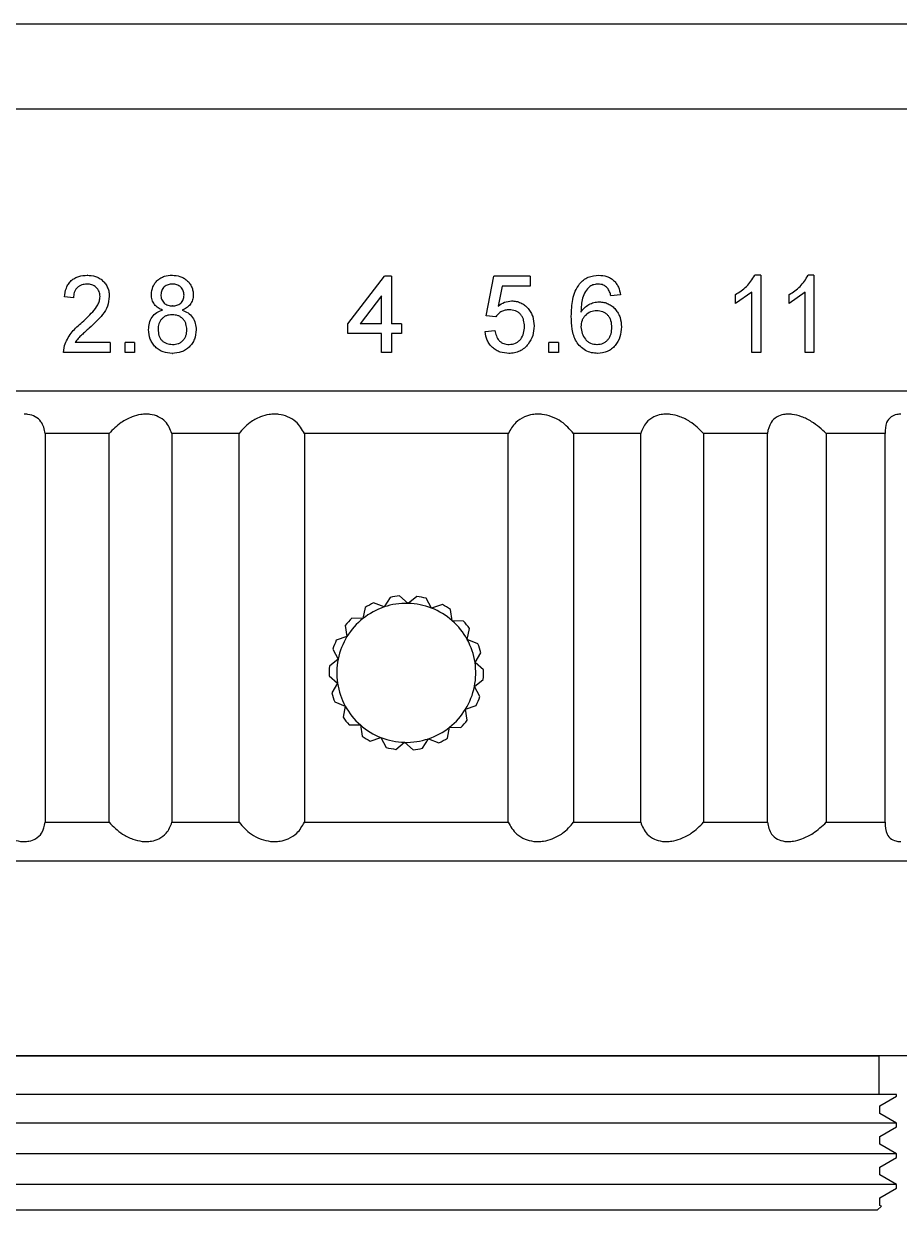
# Model space of a CAD drawing. Header units: millimetres. Extents: x 10982 to 13482, y 2076 to 4076.
# Tile 4 of 11: x 11580 to 11866, y 2528 to 2924. Entities that reach past the tile are written whole.
import ezdxf

# ---------------------------------------------------------------- set-up
doc = ezdxf.new("R2010")
doc.units = ezdxf.units.MM
doc.layers.add('標注線', color=7, linetype='Continuous')
doc.dimstyles.new('ISO-25', dxfattribs={"dimtxt": 2.5, "dimasz": 40, "dimexe": 30, "dimexo": 0.625, "dimtad": 1, "dimdec": 4, "dimdsep": 46, "dimlunit": 6, "dimtxsty": 'Standard', "dimcen": 2.5, "dimadec": 0, "dimazin": 0, "dimtfac": 1, "dimtdec": 4, "dimtmove": 0, "dimatfit": 3, "dimfxl": 1, "dimtolj": 1, "dimtzin": 0, "dimarcsym": 0})

# ---------------------------------------------------------------- blocks, each defined once
blk = doc.blocks.new('*D67')
at = {"layer": 'Defpoints', "color": 0}
for p in [(11423.82, 2663.21), (11985.78, 2663.21), (11985.78, 2386)]:
    blk.add_point(p, dxfattribs=at)
at = {"layer": '標注線', "color": 0, "lineweight": -2}
for p, q in [((11423.82, 2662.59), (11423.82, 2386)), ((11985.78, 2662.59), (11985.78, 2386)), ((11448.82, 2386), (11960.78, 2386))]:
    blk.add_line(p, q, dxfattribs=at)
at = {"layer": '標注線', "color": 0}
for points in [[(11448.82, 2390.16), (11448.82, 2381.83), (11423.82, 2386)], [(11960.78, 2381.83), (11960.78, 2390.16), (11985.78, 2386)]]:
    blk.add_solid(points, dxfattribs=at)
at = {"layer": '標注線', "color": 0, "insert": (11704.8, 2411.62), "char_height": 2.5, "attachment_point": 5}
blk.add_mtext('\\A1;{\\H20x;44.6}', dxfattribs=at)

msp = doc.modelspace()

# ---------------------------------------------------------------- linework, layer by layer
at = {"color": 7, "linetype": 'Continuous', "lineweight": 15}
for p, q in [((11704.79676, 2923.65692), (11433.89675, 2923.65692)), ((11975.69677, 2923.65692), (11704.79676, 2923.65692)), ((11704.79676, 2895.93692), (11427.59676, 2895.93692)), ((11981.99675, 2895.93692), (11704.79676, 2895.93692)), ((11600.77584, 2841.75692), (11600.63381, 2841.75692)), ((11628.37462, 2841.75692), (11628.47883, 2841.75692)), ((11685.7664, 2825.92616), (11697.70604, 2841.43384)), ((11699.96705, 2841.43384), (11697.70604, 2841.43384)), ((11699.96705, 2841.43384), (11699.96705, 2825.92616)), ((11730.84648, 2828.51076), (11733.41849, 2841.43384)), ((11745.27815, 2841.43384), (11733.41849, 2841.43384)), ((11745.27815, 2841.43384), (11745.27815, 2838.20308)), ((11820.47316, 2841.75692), (11818.57986, 2841.75692)), ((11820.47316, 2841.75692), (11820.47316, 2816.55692)), ((11837.79219, 2841.75692), (11835.96367, 2841.75692)), ((11837.79219, 2841.75692), (11837.79219, 2816.55692)), ((11600.71045, 2838.84924), (11600.56832, 2838.84924)), ((11628.5176, 2838.84924), (11628.41344, 2838.84924)), ((11696.73717, 2835.00259), (11689.7468, 2825.92616)), ((11696.73717, 2825.92616), (11696.73717, 2835.00259)), ((11696.73717, 2835.00259), (11696.74816, 2835.00259)), ((11736.04318, 2838.20308), (11734.76881, 2831.67591)), ((11745.27815, 2838.20308), (11736.04318, 2838.20308)), ((11774.70644, 2835.29537), (11771.57543, 2834.97229)), ((11817.52935, 2836.19394), (11812.19218, 2832.47856)), ((11812.19218, 2832.47856), (11812.19218, 2835.45691)), ((11817.52935, 2816.55692), (11817.52935, 2836.19394)), ((11834.94858, 2836.19394), (11829.7858, 2832.47856)), ((11829.7858, 2832.47856), (11829.7858, 2835.45691)), ((11834.94858, 2816.55692), (11834.94858, 2836.19394)), ((11596.15896, 2834.32616), (11593.19408, 2834.64924)), ((11628.54668, 2831.74153), (11628.44256, 2831.74153)), ((11628.44976, 2828.83384), (11628.34551, 2828.83384)), ((11734.06111, 2828.18768), (11730.84648, 2828.51076)), ((11685.7664, 2822.69537), (11685.7664, 2825.92616)), ((11685.7664, 2825.92616), (11685.79235, 2825.92616)), ((11696.73717, 2825.92616), (11689.7468, 2825.92616)), ((11703.19758, 2825.92616), (11699.96705, 2825.92616)), ((11703.19758, 2825.92616), (11703.19758, 2822.69537)), ((11730.52481, 2823.34153), (11733.73982, 2823.6646)), ((11608.16195, 2819.78768), (11596.70722, 2819.78768)), ((11608.16195, 2819.78768), (11608.16195, 2816.55692)), ((11616.07816, 2819.78768), (11613.02343, 2819.78768)), ((11613.02343, 2816.55692), (11613.02343, 2819.78768)), ((11616.07816, 2819.78768), (11616.07816, 2816.55692)), ((11628.54183, 2819.14152), (11628.4377, 2819.14152)), ((11696.73717, 2822.69537), (11685.7664, 2822.69537)), ((11696.73717, 2816.55692), (11696.73717, 2822.69537)), ((11699.96705, 2822.69537), (11699.96705, 2816.55692)), ((11703.19758, 2822.69537), (11699.96705, 2822.69537)), ((11754.52205, 2819.78768), (11751.34038, 2819.78768)), ((11751.34038, 2816.55692), (11751.34038, 2819.78768)), ((11754.52205, 2819.78768), (11754.52205, 2816.55692)), ((11766.95918, 2819.14152), (11767.04406, 2819.14152)), ((11592.89842, 2816.55692), (11593.20795, 2818.79826)), ((11608.16195, 2816.55692), (11592.89842, 2816.55692)), ((11616.07816, 2816.55692), (11613.02343, 2816.55692)), ((11628.41344, 2816.23384), (11628.5176, 2816.23384)), ((11699.96705, 2816.55692), (11696.73717, 2816.55692)), ((11738.30929, 2816.23384), (11738.26359, 2816.23384)), ((11754.52205, 2816.55692), (11751.34038, 2816.55692)), ((11767.28507, 2816.23384), (11767.19986, 2816.23384)), ((11820.47316, 2816.55692), (11817.52935, 2816.55692)), ((11837.79219, 2816.55692), (11834.94858, 2816.55692)), ((11979.47676, 2803.95692), (11430.11675, 2803.95692)), ((11607.77166, 2790.09692), (11586.94221, 2790.09692)), ((11586.94221, 2790.09692), (11586.94221, 2663.21492)), ((11607.77166, 2663.21492), (11607.77166, 2790.09692)), ((11650.21744, 2790.09692), (11628.29474, 2790.09692)), ((11628.29474, 2790.09692), (11628.29474, 2663.21492)), ((11650.21744, 2663.21492), (11650.21744, 2790.09692)), ((11671.531, 2790.09692), (11671.531, 2663.21492)), ((11738.06251, 2790.09692), (11671.531, 2790.09692)), ((11738.06251, 2663.21492), (11738.06251, 2790.09692)), ((11759.37607, 2790.09692), (11759.37607, 2663.21492)), ((11781.29878, 2790.09692), (11759.37607, 2790.09692)), ((11781.29878, 2663.21492), (11781.29878, 2790.09692)), ((11801.82185, 2790.09692), (11801.82185, 2663.21492)), ((11822.6513, 2790.09692), (11801.82185, 2790.09692)), ((11822.6513, 2663.21492), (11822.6513, 2790.09692)), ((11841.87855, 2790.09692), (11841.87855, 2663.21492)), ((11861.10186, 2790.09692), (11841.87855, 2790.09692)), ((11861.10186, 2663.21492), (11861.10186, 2790.09692)), ((11699.48161, 2736.60999), (11697.56637, 2733.4735)), ((11705.35468, 2734.65006), (11702.59842, 2737.08083)), ((11708.22716, 2736.94236), (11705.35468, 2734.65006)), ((11713.0757, 2733.09189), (11711.31705, 2736.31878)), ((11691.37714, 2733.30659), (11690.65014, 2729.70418)), ((11697.56636, 2733.4735), (11694.14495, 2734.81501)), ((11716.55896, 2734.26348), (11713.07571, 2733.09189)), ((11719.79816, 2728.98691), (11719.24923, 2732.62072)), ((11690.65014, 2729.70418), (11686.97624, 2729.79459)), ((11723.47207, 2728.89651), (11719.79817, 2728.98691)), ((11684.89127, 2727.43043), (11685.44021, 2723.79667)), ((11724.71123, 2722.8303), (11725.43823, 2726.4327)), ((11685.4402, 2723.79667), (11681.95695, 2722.62508)), ((11728.13265, 2721.48879), (11724.71123, 2722.8303)), ((11682.56495, 2716.46349), (11679.69247, 2714.17124)), ((11680.8063, 2719.69043), (11682.56496, 2716.46354)), ((11727.22232, 2715.36461), (11729.13756, 2718.5011)), ((11729.97858, 2712.93385), (11727.22232, 2715.36461)), ((11679.61493, 2711.02002), (11682.37119, 2708.5892)), ((11682.37119, 2708.5892), (11680.45595, 2705.45272)), ((11727.02856, 2707.49032), (11729.90104, 2709.78262)), ((11728.78721, 2704.26343), (11727.02856, 2707.49032)), ((11681.46086, 2702.46502), (11684.88228, 2701.12352)), ((11684.88228, 2701.12352), (11684.15528, 2697.52112)), ((11724.15331, 2700.15719), (11727.63656, 2701.32878)), ((11724.70224, 2696.52339), (11724.15331, 2700.15719)), ((11686.12145, 2695.05731), (11689.79535, 2694.9669)), ((11689.79535, 2694.9669), (11690.34428, 2691.33315)), ((11718.21637, 2690.64728), (11718.94337, 2694.24968)), ((11718.94338, 2694.24968), (11722.61727, 2694.15928)), ((11693.03455, 2689.69039), (11696.51781, 2690.86198)), ((11696.51781, 2690.86198), (11698.27646, 2687.63508)), ((11701.36635, 2687.0115), (11704.23883, 2689.3038)), ((11704.23883, 2689.3038), (11706.99509, 2686.87299)), ((11710.1119, 2687.34383), (11712.02715, 2690.48032)), ((11712.02715, 2690.48032), (11715.44856, 2689.13881)), ((11586.94221, 2663.21492), (11607.77166, 2663.21492)), ((11628.29474, 2663.21492), (11650.21744, 2663.21492)), ((11671.531, 2663.21492), (11738.06251, 2663.21492)), ((11759.37607, 2663.21492), (11781.29878, 2663.21492)), ((11801.82185, 2663.21492), (11822.6513, 2663.21492)), ((11841.87855, 2663.21492), (11861.10186, 2663.21492)), ((11430.11675, 2650.61494), (11979.47676, 2650.61494)), ((11704.79676, 2586.9849), (11490.59674, 2586.9849)), ((11918.99677, 2586.9849), (11704.79676, 2586.9849)), ((11859.14675, 2574.38492), (11859.14675, 2586.9849)), ((11704.79676, 2574.38492), (11544.77679, 2574.38492)), ((11864.81672, 2574.38492), (11704.79676, 2574.38492)), ((11864.81672, 2573.79917), (11864.81672, 2574.38492)), ((11859.40345, 2570.67381), (11864.81672, 2573.79917)), ((11859.40345, 2568.17352), (11859.40345, 2570.67381)), ((11864.81672, 2565.04816), (11859.40345, 2568.17352)), ((11704.79676, 2565.04816), (11544.77679, 2565.04816)), ((11864.81672, 2565.04816), (11704.79676, 2565.04816)), ((11859.40345, 2560.67259), (11864.81672, 2563.7979)), ((11864.81672, 2563.7979), (11864.81672, 2565.04816)), ((11859.40345, 2558.17226), (11859.40345, 2560.67259)), ((11864.81672, 2555.04689), (11859.40345, 2558.17226)), ((11704.79676, 2555.04689), (11544.77679, 2555.04689)), ((11864.81672, 2555.04689), (11704.79676, 2555.04689)), ((11864.81672, 2553.79668), (11864.81672, 2555.04689)), ((11859.40345, 2550.67132), (11864.81672, 2553.79668)), ((11859.40345, 2548.17099), (11859.40345, 2550.67132)), ((11864.81672, 2545.04567), (11859.40345, 2548.17099)), ((11704.79676, 2545.04567), (11544.77679, 2545.04567)), ((11864.81672, 2545.04567), (11704.79676, 2545.04567)), ((11859.40345, 2540.67005), (11864.81672, 2543.79542)), ((11864.81672, 2543.79542), (11864.81672, 2545.04567)), ((11859.40345, 2538.16977), (11859.40345, 2540.67005)), ((11704.79676, 2536.58493), (11551.07677, 2536.58493)), ((11858.51674, 2536.58493), (11704.79676, 2536.58493)), ((11858.51674, 2536.58493), (11859.84604, 2537.91424)), ((11859.84604, 2537.91424), (11859.40345, 2538.16977))]:
    msp.add_line(p, q, dxfattribs=at)
for radius, start, end in [(25.2, 95.0045871, 102.1761875), (25.2, 75.0045871, 82.1761875), (22.68001, 108.5903873, 128.5903873), (25.2, 115.0045871, 122.1761875), (22.68001, 88.59039, 108.5903873), (22.68001, 68.5903873, 88.59039), (22.68001, 48.5903873, 68.5903873), (25.2, 55.0045871, 62.1761875), (25.2, 135.0045871, 142.1761875), (22.68001, 128.5903873, 148.5903873), (22.68001, 28.5903873, 48.5903873), (25.2, 35.0045871, 42.1761875), (25.2, 155.0045871, 162.1761875), (22.68001, 148.5903873, 168.5903873), (22.68001, 8.5903873, 28.5903873), (25.2, 15.0045871, 22.1761875), (22.68001, 168.5903873, 188.5903873), (25.2, 175.0045871, 182.1761875), (22.68001, 348.5903873, 8.5903873), (25.2, 355.0045871, 2.1761875), (22.68001, 188.5903873, 208.5903873), (25.2, 195.0045871, 202.1761875), (22.68001, 328.5903873, 348.5903873), (22.68001, 208.5903873, 228.5903873), (25.2, 335.0045871, 342.1761875), (25.2, 215.0045871, 222.1761875), (22.68001, 308.5903873, 328.5903873), (22.68001, 228.5903873, 248.5903873), (22.68001, 288.5903873, 308.5903873), (25.2, 315.0045871, 322.1761875), (25.2, 235.0045871, 242.1761875), (22.68001, 248.5903873, 268.5903873), (22.68001, 268.5903873, 288.5903873), (25.2, 295.0045871, 302.1761875), (25.2, 255.0045871, 262.1761875), (25.2, 275.0045871, 282.1761875)]:
    msp.add_arc((11704.79676, 2711.97692), radius, start, end, dxfattribs=at)
for points, knots in [([(11593.19408, 2834.64924), (11593.3399, 2835.64627), (11593.55927, 2837.14618), (11594.47715, 2838.90606), (11595.41486, 2840.00919), (11596.56596, 2840.85281), (11598.29453, 2841.60589), (11599.70223, 2841.69678), (11600.63381, 2841.75692)], [0, 0, 0, 0, 0.249688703, 0.375625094, 0.49985444, 0.622386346, 0.75010673, 1, 1, 1, 1]), ([(11600.63381, 2841.75692), (11601.54161, 2841.69477), (11602.91025, 2841.60106), (11604.60138, 2840.84438), (11605.72878, 2839.99926), (11606.66218, 2838.92764), (11607.37183, 2837.66388), (11607.78897, 2836.2594), (11607.8359, 2835.28467), (11607.85921, 2834.80066)], [0, 0, 0, 0, 0.249663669, 0.37640649, 0.49979274, 0.626069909, 0.749927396, 0.875823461, 1, 1, 1, 1]), ([(11621.60677, 2835.40138), (11621.69714, 2836.2933), (11621.83206, 2837.62503), (11622.725, 2839.15809), (11623.59824, 2840.12784), (11624.65417, 2840.89928), (11626.22775, 2841.61167), (11627.51793, 2841.69896), (11628.37462, 2841.75692)], [0, 0, 0, 0, 0.249056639, 0.371868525, 0.499544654, 0.623491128, 0.749993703, 1, 1, 1, 1]), ([(11628.37462, 2841.75692), (11629.2412, 2841.69582), (11630.54739, 2841.60373), (11632.14738, 2840.87868), (11633.21869, 2840.09016), (11634.10994, 2839.10673), (11634.79228, 2837.94991), (11635.12257, 2836.88201), (11635.25373, 2835.99393), (11635.26479, 2835.54509), (11635.27032, 2835.32062)], [0, 0, 0, 0, 0.24952807, 0.376116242, 0.499624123, 0.627354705, 0.749765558, 0.874785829, 0.937380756, 1, 1, 1, 1]), ([(11761.3392, 2838.89465), (11761.74959, 2839.33707), (11762.57014, 2840.22168), (11764.66074, 2841.46995), (11766.45177, 2841.64223), (11767.64404, 2841.75692)], [0, 0, 0, 0, 0.250653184, 0.501166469, 1, 1, 1, 1]), ([(11767.64404, 2841.75692), (11768.52094, 2841.69333), (11769.83946, 2841.59772), (11771.44154, 2840.85427), (11772.50264, 2840.06584), (11773.38188, 2839.06632), (11774.28329, 2837.51512), (11774.53755, 2836.18131), (11774.70644, 2835.29537)], [0, 0, 0, 0, 0.249672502, 0.37541241, 0.499973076, 0.624030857, 0.750272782, 1, 1, 1, 1]), ([(11812.19218, 2835.45691), (11813.48489, 2836.23937), (11816.0678, 2837.80277), (11817.74305, 2840.43973), (11818.57986, 2841.75692)], [0, 0, 0, 0, 0.500485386, 1, 1, 1, 1]), ([(11829.7858, 2835.45691), (11831.03686, 2836.23937), (11833.53657, 2837.80278), (11835.15516, 2840.43973), (11835.96367, 2841.75692)], [0, 0, 0, 0, 0.500485, 1, 1, 1, 1]), ([(11600.56832, 2838.84924), (11599.99212, 2838.80906), (11599.12168, 2838.74837), (11598.06587, 2838.24364), (11597.36815, 2837.69728), (11596.80931, 2836.99421), (11596.27542, 2835.88467), (11596.20549, 2834.94883), (11596.15896, 2834.32616)], [0, 0, 0, 0, 0.249901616, 0.377516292, 0.500332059, 0.624987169, 0.750481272, 1, 1, 1, 1]), ([(11604.83908, 2834.77038), (11604.82433, 2835.05696), (11604.79485, 2835.62981), (11604.53871, 2836.44321), (11604.11501, 2837.17688), (11603.55813, 2837.80227), (11602.88675, 2838.2931), (11601.90409, 2838.75832), (11601.10247, 2838.81288), (11600.56832, 2838.84924)], [0, 0, 0, 0, 0.125084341, 0.250036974, 0.370502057, 0.500169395, 0.625231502, 0.750277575, 1, 1, 1, 1]), ([(11625.25498, 2830.37855), (11624.753, 2830.59498), (11623.75053, 2831.02723), (11622.50181, 2832.16307), (11621.86924, 2833.44431), (11621.63989, 2834.5524), (11621.61782, 2835.1183), (11621.60677, 2835.40138)], [0, 0, 0, 0, 0.25033669, 0.499943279, 0.749393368, 0.874635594, 1, 1, 1, 1]), ([(11628.41344, 2838.84924), (11627.944, 2838.82146), (11627.23638, 2838.77958), (11626.36735, 2838.40267), (11625.79025, 2837.9822), (11625.31819, 2837.44503), (11624.82601, 2836.6072), (11624.74687, 2835.87413), (11624.69421, 2835.38624)], [0, 0, 0, 0, 0.250038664, 0.376897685, 0.50054322, 0.625869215, 0.751001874, 1, 1, 1, 1]), ([(11624.69421, 2835.38624), (11624.70314, 2835.13386), (11624.72099, 2834.62944), (11624.9227, 2833.89275), (11625.25726, 2833.21841), (11625.72832, 2832.64774), (11626.32087, 2832.21351), (11627.21641, 2831.81114), (11627.95573, 2831.76916), (11628.44256, 2831.74153)], [0, 0, 0, 0, 0.1252182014, 0.2502731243, 0.3773371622, 0.5003326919, 0.620782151, 0.7502960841, 1, 1, 1, 1]), ([(11632.24669, 2835.2348), (11632.23444, 2835.48331), (11632.20998, 2835.97992), (11632.00646, 2836.69629), (11631.6535, 2837.34902), (11631.18815, 2837.91166), (11630.60583, 2838.36358), (11629.7221, 2838.76603), (11628.99573, 2838.81621), (11628.5176, 2838.84924)], [0, 0, 0, 0, 0.125294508, 0.250387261, 0.37279464, 0.500601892, 0.621619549, 0.750932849, 1, 1, 1, 1]), ([(11628.54668, 2831.74153), (11629.01715, 2831.76986), (11629.72865, 2831.81271), (11630.60534, 2832.18525), (11631.18448, 2832.6139), (11631.65027, 2833.1593), (11632.13081, 2834.0098), (11632.20031, 2834.74452), (11632.24669, 2835.2348)], [0, 0, 0, 0, 0.249894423, 0.377919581, 0.500239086, 0.626425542, 0.750711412, 1, 1, 1, 1]), ([(11635.27032, 2835.32062), (11635.22906, 2834.7652), (11635.14658, 2833.65519), (11634.35682, 2832.15613), (11633.34137, 2831.22776), (11632.40537, 2830.68856), (11631.9089, 2830.48191), (11631.66058, 2830.37855)], [0, 0, 0, 0, 0.249900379, 0.499431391, 0.749201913, 0.874561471, 1, 1, 1, 1]), ([(11758.64805, 2828.35427), (11758.72242, 2830.20352), (11758.83399, 2832.9777), (11759.81691, 2836.58479), (11760.83212, 2838.12523), (11761.3392, 2838.89465)], [0, 0, 0, 0, 0.500172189, 0.750344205, 1, 1, 1, 1]), ([(11764.75445, 2838.10211), (11764.21901, 2837.56999), (11763.13469, 2836.49236), (11761.93116, 2833.59254), (11761.86049, 2831.26102), (11761.81354, 2829.7122)], [0, 0, 0, 0, 0.246691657, 0.499583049, 1, 1, 1, 1]), ([(11767.43753, 2838.84924), (11766.96897, 2838.81411), (11766.26565, 2838.76139), (11765.37447, 2838.44429), (11764.96116, 2838.21619), (11764.75445, 2838.10211)], [0, 0, 0, 0, 0.499403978, 0.749637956, 1, 1, 1, 1]), ([(11770.44308, 2837.55692), (11770.00932, 2837.93575), (11769.14158, 2838.69359), (11768.00564, 2838.79735), (11767.43753, 2838.84924)], [0, 0, 0, 0, 0.499874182, 1, 1, 1, 1]), ([(11771.57543, 2834.97229), (11771.46305, 2835.43948), (11771.23872, 2836.37214), (11770.70797, 2837.16248), (11770.44308, 2837.55692)], [0, 0, 0, 0, 0.500916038, 1, 1, 1, 1]), ([(11598.55082, 2825.98168), (11599.88979, 2827.21728), (11601.8969, 2829.06943), (11603.92656, 2831.6088), (11604.70695, 2833.3452), (11604.79506, 2834.29563), (11604.83908, 2834.77038)], [0, 0, 0, 0, 0.500542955, 0.750312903, 0.875278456, 1, 1, 1, 1]), ([(11607.85921, 2834.80066), (11607.73465, 2833.72474), (11607.48513, 2831.56936), (11605.13659, 2827.94873), (11602.85957, 2825.85735), (11601.3406, 2824.46221)], [0, 0, 0, 0, 0.249145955, 0.499112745, 1, 1, 1, 1]), ([(11734.76881, 2831.67591), (11735.4422, 2832.14939), (11736.78748, 2833.09531), (11738.41718, 2833.26978), (11739.23113, 2833.35692)], [0, 0, 0, 0, 0.500553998, 1, 1, 1, 1]), ([(11739.18418, 2833.35692), (11739.69275, 2833.33027), (11740.70977, 2833.27697), (11742.1609, 2832.7888), (11743.47129, 2831.98986), (11744.58263, 2830.92198), (11745.47819, 2829.65937), (11746.31649, 2827.77242), (11746.42609, 2826.229), (11746.49921, 2825.19922)], [0, 0, 0, 0, 0.12500379, 0.249972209, 0.372450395, 0.500110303, 0.625780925, 0.750317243, 1, 1, 1, 1]), ([(11761.81354, 2829.7122), (11762.16946, 2830.19895), (11762.88089, 2831.17191), (11764.35426, 2832.23256), (11765.74352, 2832.77518), (11766.90612, 2833.00384), (11767.49635, 2833.02384), (11767.79153, 2833.03384)], [0, 0, 0, 0, 0.250008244, 0.499736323, 0.749633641, 0.874786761, 1, 1, 1, 1]), ([(11767.79153, 2833.03384), (11768.2932, 2833.00664), (11769.29638, 2832.95225), (11770.72705, 2832.45767), (11772.01623, 2831.65435), (11773.11787, 2830.59611), (11774.0056, 2829.33463), (11774.83592, 2827.44259), (11774.94585, 2825.88973), (11775.01903, 2824.85595)], [0, 0, 0, 0, 0.125095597, 0.250153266, 0.373052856, 0.500353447, 0.625171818, 0.750469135, 1, 1, 1, 1]), ([(11620.68273, 2823.97759), (11620.72707, 2824.70185), (11620.81567, 2826.14939), (11621.73405, 2828.1454), (11623.27851, 2829.67539), (11624.59645, 2830.14426), (11625.25498, 2830.37855)], [0, 0, 0, 0, 0.2500842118, 0.4998362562, 0.7500844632, 1, 1, 1, 1]), ([(11628.34551, 2828.83384), (11627.7324, 2828.7869), (11626.80936, 2828.71623), (11625.70755, 2828.14454), (11625.00093, 2827.52976), (11624.44177, 2826.77617), (11623.89081, 2825.63167), (11623.81645, 2824.67609), (11623.76682, 2824.03817)], [0, 0, 0, 0, 0.249643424, 0.375839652, 0.499950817, 0.626117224, 0.750401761, 1, 1, 1, 1]), ([(11633.18121, 2823.9372), (11633.13085, 2824.59153), (11633.05566, 2825.56868), (11632.48297, 2826.74135), (11631.89518, 2827.50743), (11631.16053, 2828.13454), (11630.02207, 2828.71035), (11629.07775, 2828.78452), (11628.44976, 2828.83384)], [0, 0, 0, 0, 0.249743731, 0.372952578, 0.500263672, 0.62488763, 0.750541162, 1, 1, 1, 1]), ([(11631.66058, 2830.37855), (11632.31775, 2830.10537), (11633.60785, 2829.56911), (11635.11967, 2828.02625), (11636.06777, 2826.06483), (11636.16179, 2824.61817), (11636.209, 2823.89176)], [0, 0, 0, 0, 0.253798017, 0.498232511, 0.748047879, 1, 1, 1, 1]), ([(11738.34436, 2830.44924), (11737.92177, 2830.43062), (11737.07757, 2830.39343), (11735.87064, 2829.95643), (11734.82673, 2829.20616), (11734.3163, 2828.52715), (11734.06111, 2828.18768)], [0, 0, 0, 0, 0.2502849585, 0.4999819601, 0.7500222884, 1, 1, 1, 1]), ([(11743.3595, 2825.0074), (11743.31931, 2825.71512), (11743.25888, 2826.77932), (11742.74039, 2828.09935), (11742.15764, 2828.98609), (11741.36901, 2829.69227), (11740.10588, 2830.33375), (11739.04871, 2830.40306), (11738.34436, 2830.44924)], [0, 0, 0, 0, 0.250013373, 0.375948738, 0.500350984, 0.625316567, 0.750366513, 1, 1, 1, 1]), ([(11767.28507, 2816.23384), (11766.59344, 2816.27466), (11765.21074, 2816.35626), (11763.2411, 2817.12485), (11761.55293, 2818.39427), (11759.80063, 2820.62543), (11758.79325, 2824.11684), (11758.69652, 2826.93977), (11758.64805, 2828.35427)], [0, 0, 0, 0, 0.125125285, 0.250150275, 0.375157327, 0.500141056, 0.749532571, 1, 1, 1, 1]), ([(11766.92107, 2830.12616), (11766.24744, 2830.06245), (11764.90079, 2829.9351), (11763.45429, 2828.93136), (11762.58431, 2827.88522), (11761.94868, 2826.65184), (11761.86762, 2825.61404), (11761.81354, 2824.92157)], [0, 0, 0, 0, 0.249787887, 0.499349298, 0.625478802, 0.750102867, 1, 1, 1, 1]), ([(11771.88895, 2824.75499), (11771.84638, 2825.45754), (11771.78194, 2826.52093), (11771.23317, 2827.81427), (11770.6276, 2828.66857), (11769.85486, 2829.34867), (11768.63357, 2829.99838), (11767.60681, 2830.07499), (11766.92107, 2830.12616)], [0, 0, 0, 0, 0.249879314, 0.37822037, 0.500181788, 0.626324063, 0.750433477, 1, 1, 1, 1]), ([(11593.20795, 2818.79826), (11593.84844, 2820.20764), (11595.13269, 2823.03359), (11597.40951, 2824.99732), (11598.55082, 2825.98168)], [0, 0, 0, 0, 0.4987272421, 1, 1, 1, 1]), ([(11601.3406, 2824.46221), (11600.90377, 2824.07729), (11600.08075, 2823.35207), (11598.87165, 2822.23889), (11597.67867, 2821.14969), (11597.03095, 2820.24156), (11596.70722, 2819.78768)], [0, 0, 0, 0, 0.265471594, 0.500163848, 0.75018216, 1, 1, 1, 1]), ([(11628.41344, 2816.23384), (11627.40451, 2816.31293), (11625.88968, 2816.43167), (11624.06529, 2817.34013), (11622.86813, 2818.30634), (11621.89099, 2819.50338), (11620.91236, 2821.35167), (11620.77468, 2822.92616), (11620.68273, 2823.97759)], [0, 0, 0, 0, 0.249712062, 0.374918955, 0.500107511, 0.62654935, 0.750612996, 1, 1, 1, 1]), ([(11623.76682, 2824.03817), (11623.82428, 2823.3893), (11623.91211, 2822.39748), (11624.41398, 2821.19785), (11624.98688, 2820.43146), (11625.7328, 2819.86587), (11626.86577, 2819.30587), (11627.81357, 2819.20678), (11628.4377, 2819.14152)], [0, 0, 0, 0, 0.249732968, 0.381727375, 0.4998228, 0.620870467, 0.750342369, 1, 1, 1, 1]), ([(11636.209, 2823.89176), (11636.11198, 2822.84689), (11635.967, 2821.28551), (11634.95964, 2819.46026), (11633.96853, 2818.27975), (11632.7593, 2817.32311), (11630.92971, 2816.42206), (11629.41865, 2816.30903), (11628.41344, 2816.23384)], [0, 0, 0, 0, 0.249288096, 0.372515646, 0.49980484, 0.624554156, 0.750240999, 1, 1, 1, 1]), ([(11628.54183, 2819.14152), (11629.15884, 2819.18656), (11630.08484, 2819.25414), (11631.20389, 2819.81452), (11631.92636, 2820.4213), (11632.49497, 2821.18156), (11633.06268, 2822.32904), (11633.13382, 2823.29427), (11633.18121, 2823.9372)], [0, 0, 0, 0, 0.249539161, 0.374509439, 0.499805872, 0.62499497, 0.750215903, 1, 1, 1, 1]), ([(11738.30929, 2816.23384), (11737.33377, 2816.30464), (11735.86776, 2816.41103), (11734.08574, 2817.23701), (11732.90758, 2818.11211), (11731.93365, 2819.2114), (11730.93419, 2820.90997), (11730.68836, 2822.37012), (11730.52481, 2823.34153)], [0, 0, 0, 0, 0.249675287, 0.375212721, 0.50002927, 0.62479794, 0.750385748, 1, 1, 1, 1]), ([(11733.73982, 2823.6646), (11733.85588, 2823.07767), (11734.08753, 2821.90619), (11734.86585, 2820.58872), (11735.76605, 2819.80467), (11736.83674, 2819.25664), (11737.73316, 2819.1875), (11738.32933, 2819.14152)], [0, 0, 0, 0, 0.2504449, 0.499863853, 0.624532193, 0.750292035, 1, 1, 1, 1]), ([(11738.32933, 2819.14152), (11739.05821, 2819.20851), (11740.14557, 2819.30843), (11741.40071, 2820.07415), (11742.41292, 2821.11946), (11743.234, 2822.81704), (11743.31761, 2824.27643), (11743.3595, 2825.0074)], [0, 0, 0, 0, 0.249429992, 0.372100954, 0.499959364, 0.749540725, 1, 1, 1, 1]), ([(11746.49921, 2825.19922), (11746.4317, 2824.13156), (11746.29679, 2821.99797), (11745.1616, 2820.19415), (11744.59446, 2819.29297)], [0, 0, 0, 0, 0.500403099, 1, 1, 1, 1]), ([(11761.81354, 2824.92157), (11761.88735, 2824.18842), (11762.03473, 2822.72431), (11762.95537, 2821.0792), (11763.99608, 2820.0707), (11765.2482, 2819.31886), (11766.32503, 2819.21253), (11767.04406, 2819.14152)], [0, 0, 0, 0, 0.250306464, 0.499855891, 0.626365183, 0.750516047, 1, 1, 1, 1]), ([(11767.04406, 2819.14152), (11767.73456, 2819.20919), (11768.7694, 2819.31059), (11769.95713, 2820.04699), (11770.69839, 2820.77669), (11771.27113, 2821.66355), (11771.78365, 2822.98123), (11771.84698, 2824.04807), (11771.88895, 2824.75499)], [0, 0, 0, 0, 0.249171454, 0.373428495, 0.49956806, 0.622655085, 0.749962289, 1, 1, 1, 1]), ([(11775.01903, 2824.85595), (11774.92208, 2823.76215), (11774.72829, 2821.57568), (11773.38394, 2819.11432), (11771.82333, 2817.63009), (11769.96701, 2816.51039), (11768.35509, 2816.34418), (11767.28507, 2816.23384)], [0, 0, 0, 0, 0.250078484, 0.499896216, 0.624247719, 0.750567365, 1, 1, 1, 1]), ([(11744.59446, 2819.29297), (11744.19757, 2818.82657), (11743.40412, 2817.89416), (11741.83607, 2816.90829), (11740.38087, 2816.43678), (11739.17672, 2816.25394), (11738.568, 2816.24054), (11738.26359, 2816.23384)], [0, 0, 0, 0, 0.250064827, 0.499915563, 0.749682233, 0.874819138, 1, 1, 1, 1]), ([(11586.94221, 2790.09692), (11586.65542, 2791.4692), (11586.20118, 2793.6427), (11583.87488, 2795.62965), (11581.82079, 2796.32867), (11580.49577, 2796.38107), (11580.09465, 2796.39693)], [0, 0, 0, 0, 0.4361031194, 0.6907248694, 0.9063735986, 1, 1, 1, 1]), ([(11619.91597, 2796.39693), (11619.33217, 2796.36957), (11617.79989, 2796.29776), (11614.92098, 2795.48275), (11611.10577, 2793.48122), (11609.01052, 2791.35443), (11607.77166, 2790.09692)], [0, 0, 0, 0, 0.123595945, 0.324399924, 0.600537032, 1, 1, 1, 1]), ([(11628.29474, 2790.09692), (11627.75405, 2791.4692), (11626.89768, 2793.6427), (11624.07986, 2795.62965), (11621.7699, 2796.32867), (11620.34678, 2796.38107), (11619.91597, 2796.39693)], [0, 0, 0, 0, 0.436103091, 0.690724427, 0.906373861, 1, 1, 1, 1]), ([(11661.82734, 2796.39693), (11661.22535, 2796.36957), (11659.64534, 2796.29776), (11656.78386, 2795.48274), (11653.13781, 2793.48123), (11651.30257, 2791.35443), (11650.21744, 2790.09692)], [0, 0, 0, 0, 0.123595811, 0.324399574, 0.600537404, 1, 1, 1, 1]), ([(11671.531, 2790.09692), (11670.74973, 2791.4692), (11669.51232, 2793.6427), (11666.27238, 2795.62965), (11663.7634, 2796.32867), (11662.27724, 2796.38107), (11661.82734, 2796.39693)], [0, 0, 0, 0, 0.436103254, 0.690724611, 0.906373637, 1, 1, 1, 1]), ([(11747.76618, 2796.39693), (11747.17237, 2796.36957), (11745.61383, 2796.29776), (11742.99643, 2795.48275), (11739.95161, 2793.48122), (11738.76445, 2791.35443), (11738.06251, 2790.09692)], [0, 0, 0, 0, 0.123595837, 0.324399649, 0.600536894, 1, 1, 1, 1]), ([(11759.37607, 2790.09692), (11758.17681, 2791.4692), (11756.27736, 2793.6427), (11752.44091, 2795.62965), (11749.72264, 2796.32867), (11748.22082, 2796.38107), (11747.76618, 2796.39693)], [0, 0, 0, 0, 0.436103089, 0.690724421, 0.906373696, 1, 1, 1, 1]), ([(11789.67754, 2796.39693), (11789.10991, 2796.36957), (11787.62004, 2796.29777), (11785.22326, 2795.48274), (11782.59576, 2793.48123), (11781.7807, 2791.35443), (11781.29878, 2790.09692)], [0, 0, 0, 0, 0.123595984, 0.324399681, 0.600537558, 1, 1, 1, 1]), ([(11801.82185, 2790.09692), (11800.45546, 2791.4692), (11798.29131, 2793.6427), (11794.29518, 2795.62965), (11791.57177, 2796.32867), (11790.11773, 2796.38107), (11789.67754, 2796.39693)], [0, 0, 0, 0, 0.4361032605, 0.6907242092, 0.906373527, 1, 1, 1, 1]), ([(11829.49886, 2796.39693), (11828.97137, 2796.36957), (11827.58686, 2796.29777), (11825.46973, 2795.48274), (11823.32421, 2793.48122), (11822.90133, 2791.35443), (11822.6513, 2790.09692)], [0, 0, 0, 0, 0.1235957, 0.324398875, 0.600536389, 1, 1, 1, 1]), ([(11841.87855, 2790.09692), (11840.37868, 2791.4692), (11838.00311, 2793.6427), (11833.9457, 2795.62966), (11831.28421, 2796.32867), (11829.91374, 2796.38107), (11829.49886, 2796.39693)], [0, 0, 0, 0, 0.436103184, 0.690723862, 0.906373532, 1, 1, 1, 1]), ([(11866.2496, 2796.39693), (11865.77524, 2796.36957), (11864.53018, 2796.29776), (11862.74485, 2795.48275), (11861.13415, 2793.48122), (11861.11386, 2791.35443), (11861.10186, 2790.09692)], [0, 0, 0, 0, 0.1235956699, 0.3243995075, 0.6005363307, 1, 1, 1, 1]), ([(11567.71496, 2663.21492), (11569.21483, 2661.84263), (11571.5904, 2659.66914), (11575.64781, 2657.68218), (11578.3093, 2656.98316), (11579.67977, 2656.93077), (11580.09465, 2656.91491)], [0, 0, 0, 0, 0.436103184, 0.690723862, 0.906373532, 1, 1, 1, 1]), ([(11580.09465, 2656.91491), (11580.62214, 2656.94226), (11582.00665, 2657.01407), (11584.12378, 2657.82909), (11586.2693, 2659.83061), (11586.69218, 2661.95741), (11586.94221, 2663.21492)], [0, 0, 0, 0, 0.1235957, 0.324398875, 0.600536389, 1, 1, 1, 1]), ([(11607.77166, 2663.21492), (11609.13805, 2661.84263), (11611.3022, 2659.66914), (11615.29833, 2657.68218), (11618.02174, 2656.98316), (11619.47579, 2656.93077), (11619.91597, 2656.91491)], [0, 0, 0, 0, 0.4361032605, 0.6907242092, 0.906373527, 1, 1, 1, 1]), ([(11619.91597, 2656.91491), (11620.48361, 2656.94226), (11621.97347, 2657.01407), (11624.37025, 2657.82909), (11626.99775, 2659.8306), (11627.81281, 2661.9574), (11628.29474, 2663.21492)], [0, 0, 0, 0, 0.123595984, 0.324399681, 0.600537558, 1, 1, 1, 1]), ([(11650.21744, 2663.21492), (11651.4167, 2661.84263), (11653.31615, 2659.66913), (11657.1526, 2657.68218), (11659.87088, 2656.98316), (11661.37269, 2656.93077), (11661.82734, 2656.91491)], [0, 0, 0, 0, 0.436103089, 0.690724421, 0.906373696, 1, 1, 1, 1]), ([(11661.82734, 2656.91491), (11662.42114, 2656.94226), (11663.97968, 2657.01407), (11666.59708, 2657.82909), (11669.6419, 2659.83061), (11670.82907, 2661.95741), (11671.531, 2663.21492)], [0, 0, 0, 0, 0.123595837, 0.324399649, 0.600536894, 1, 1, 1, 1]), ([(11738.06251, 2663.21492), (11738.84378, 2661.84263), (11740.08119, 2659.66913), (11743.32113, 2657.68218), (11745.83012, 2656.98316), (11747.31627, 2656.93077), (11747.76618, 2656.91491)], [0, 0, 0, 0, 0.436103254, 0.690724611, 0.906373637, 1, 1, 1, 1]), ([(11747.76618, 2656.91491), (11748.36816, 2656.94226), (11749.94817, 2657.01407), (11752.80965, 2657.82909), (11756.4557, 2659.8306), (11758.29095, 2661.9574), (11759.37607, 2663.21492)], [0, 0, 0, 0, 0.123595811, 0.324399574, 0.600537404, 1, 1, 1, 1]), ([(11781.29878, 2663.21492), (11781.83946, 2661.84263), (11782.69583, 2659.66913), (11785.51365, 2657.68218), (11787.82361, 2656.98316), (11789.24673, 2656.93077), (11789.67754, 2656.91491)], [0, 0, 0, 0, 0.436103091, 0.690724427, 0.906373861, 1, 1, 1, 1]), ([(11789.67754, 2656.91491), (11790.26134, 2656.94226), (11791.79362, 2657.01407), (11794.67254, 2657.82909), (11798.48774, 2659.83061), (11800.58299, 2661.95741), (11801.82185, 2663.21492)], [0, 0, 0, 0, 0.123595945, 0.324399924, 0.600537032, 1, 1, 1, 1]), ([(11822.6513, 2663.21492), (11822.9381, 2661.84263), (11823.39234, 2659.66913), (11825.71864, 2657.68219), (11827.77272, 2656.98316), (11829.09774, 2656.93077), (11829.49886, 2656.91491)], [0, 0, 0, 0, 0.4361031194, 0.6907248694, 0.9063735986, 1, 1, 1, 1]), ([(11829.49886, 2656.91491), (11830.0501, 2656.94226), (11831.49692, 2657.01407), (11834.32237, 2657.82909), (11838.21278, 2659.83061), (11840.51645, 2661.95741), (11841.87855, 2663.21492)], [0, 0, 0, 0, 0.123595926, 0.324399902, 0.600536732, 1, 1, 1, 1]), ([(11861.10186, 2663.21492), (11861.1277, 2661.84263), (11861.16863, 2659.66913), (11862.94612, 2657.68218), (11864.69376, 2656.98316), (11865.88806, 2656.93077), (11866.2496, 2656.91491)], [0, 0, 0, 0, 0.43610333, 0.690724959, 0.906374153, 1, 1, 1, 1])]:
    msp.add_open_spline(points, degree=3, knots=knots, dxfattribs=at)
at = {"layer": '標注線'}
msp.add_line((11550.44676, 2586.9849), (11859.14675, 2586.9849), dxfattribs=at)

# ---------------------------------------------------------------- dimensions: what is measured, and where the dimension line sits
dim = msp.add_aligned_dim(p1=(11423.81676, 2663.21492), p2=(11985.77675, 2663.21492), distance=-277.21835, text='{\\H20x;44.6}', dimstyle='ISO-25', override={"dimasz": 25, "dimexe": 0, "dimdec": 1, "dimtxsty": 'Standard'}, dxfattribs=at)
dim.commit()
dim.dimension.update_dxf_attribs({"geometry": '*D67', "text_midpoint": (11704.79676, 2411.62157)})

doc.saveas('drawing.dxf')
